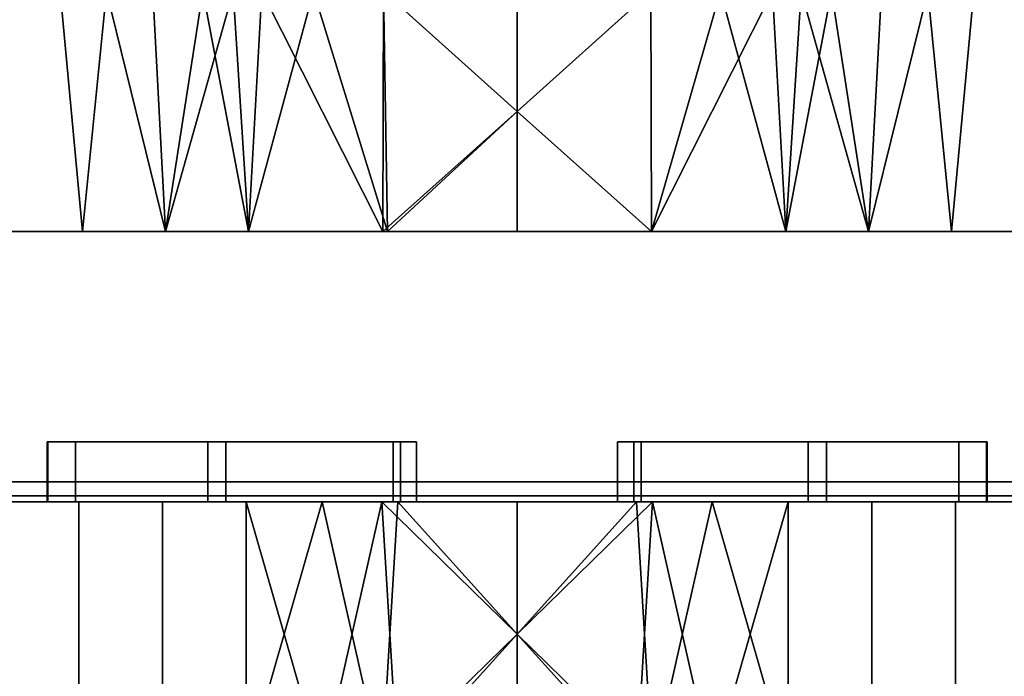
# Model space of a CAD drawing. Header units: millimetres. Extents: x -198 to 198, y -55 to 179.
# Tile 4 of 9: x -25 to 24, y -22 to 11. Entities that reach past the tile are written whole.
import ezdxf

# ---------------------------------------------------------------- set-up
doc = ezdxf.new("R2010")
doc.units = ezdxf.units.MM
doc.layers.add('P-SANR-FIXT', color=6, linetype='Continuous', lineweight=30)

msp = doc.modelspace()

# ---------------------------------------------------------------- meshes
at = {"layer": 'P-SANR-FIXT'}
mesh = msp.add_polyface(dxfattribs=at)
corners = [(0, 0, 22.8), (0, 3, 22.8), (0, 6, 22.8), (0, 9, 22.8), (0, 12, 22.8), (-6.665, 12, 21.804), (-12.748, 12, 18.903), (-15.681, 12, 16.552), (-18.187, 12, 13.75), (-22.8, 12), (-18.187, 12, -13.75), (-10.157, 12, -20.412), (0, 12, -22.8), (0, 9, -22.8), (0, 6, -22.8), (0, 3, -22.8), (0, 0, -22.8), (-13.402, 0, -18.446), (-21.684, 0, -7.046), (-21.684, 0, 7.046), (-13.402, 0, 18.446), (-6.465, 0, -20.699), (-6.668, 12, -21.233), (-6.701, 0, 20.623), (-17.543, 0, 12.746), (-20.494, 12, -6.875), (-14.172, 12, -17.081), (-17.543, 0, -12.746), (-21.684, 0), (-20.494, 12, 6.875)]
mesh.append_faces([[corners[k] for k in face] for face in [(26, 27, 10), (6, 23, 5), (23, 6, 20), (18, 25, 27), (27, 26, 17), (24, 29, 19), (29, 24, 8), (20, 7, 24)]], dxfattribs={"vtx0": -1, "vtx1": -1})
mesh.append_faces([[corners[k] for k in face] for face in [(2, 5, 23), (22, 14, 21)]], dxfattribs={"vtx0": -1, "vtx1": -1, "vtx2": -1})
mesh.append_faces([[corners[k] for k in face] for face in [(20, 6, 7)]], dxfattribs={"vtx0": -1, "vtx2": -1})
mesh.append_faces([[corners[k] for k in face] for face in [(9, 18, 28, 19)]], dxfattribs={"vtx0": -1, "vtx3": -1})
mesh.append_faces([[corners[k] for k in face] for face in [(1, 2, 23, 0), (13, 14, 22, 12)]], dxfattribs={"vtx1": -1})
mesh.append_faces([[corners[k] for k in face] for face in [(11, 22, 21), (7, 8, 24), (9, 25, 18), (26, 11, 17), (25, 10, 27), (21, 17, 11), (29, 9, 19)]], dxfattribs={"vtx1": -1, "vtx2": -1})
mesh.append_faces([[corners[k] for k in face] for face in [(3, 4, 5, 2), (15, 16, 21, 14)]], dxfattribs={"vtx2": -1})
mesh = msp.add_polyface(dxfattribs=at)
corners = [(0, 12, 22.8), (0, 9, 22.8), (0, 6, 22.8), (0, 3, 22.8), (0, 0, 22.8), (13.402, 0, 18.446), (21.684, 0, 7.046), (21.684, 0, -7.046), (13.402, 0, -18.446), (0, 0, -22.8), (0, 3, -22.8), (0, 6, -22.8), (0, 9, -22.8), (0, 12, -22.8), (10.157, 12, -20.412), (18.187, 12, -13.75), (22.8, 12), (18.187, 12, 13.75), (15.681, 12, 16.552), (12.748, 12, 18.903), (6.665, 12, 21.804), (6.668, 12, -21.233), (6.701, 0, -20.623), (14.172, 12, -17.081), (20.494, 12, -6.875), (17.543, 0, -12.746), (21.684, 0), (17.543, 0, 12.746), (6.701, 0, 20.623), (20.494, 12, 6.875)]
mesh.append_faces([[corners[k] for k in face] for face in [(21, 11, 12, 13)]], dxfattribs={"vtx0": -1})
mesh.append_faces([[corners[k] for k in face] for face in [(24, 25, 15), (8, 23, 25), (17, 27, 29), (18, 27, 17), (20, 28, 19), (14, 22, 21), (25, 24, 7)]], dxfattribs={"vtx0": -1, "vtx1": -1})
mesh.append_faces([[corners[k] for k in face] for face in [(28, 20, 2), (21, 22, 11)]], dxfattribs={"vtx0": -1, "vtx1": -1, "vtx2": -1})
mesh.append_faces([[corners[k] for k in face] for face in [(8, 14, 23), (14, 8, 22), (7, 24, 16), (18, 5, 27), (6, 16, 29)]], dxfattribs={"vtx0": -1, "vtx2": -1})
mesh.append_faces([[corners[k] for k in face] for face in [(26, 7, 16, 6), (23, 15, 25), (18, 19, 5), (28, 5, 19), (27, 6, 29)]], dxfattribs={"vtx1": -1, "vtx2": -1})
mesh.append_faces([[corners[k] for k in face] for face in [(3, 4, 28, 2)]], dxfattribs={"vtx2": -1})
mesh.append_faces([[corners[k] for k in face] for face in [(22, 9, 10, 11), (20, 0, 1, 2)]], dxfattribs={"vtx3": -1})
mesh = msp.add_polyface(dxfattribs=at)
corners = [(75.5, 0, -65.5), (72.571, 0, -72.571), (65.5, 0, -75.5), (-65.5, 0, -75.5), (-72.571, 0, -72.571), (-75.5, 0, -65.5), (-75.5, 0, 65.5), (-72.571, 0, 72.571), (-65.5, 0, 75.5), (65.5, 0, 75.5), (72.571, 0, 72.571), (75.5, 0, 65.5)]
mesh.append_faces([[corners[k] for k in face] for face in [(6, 9, 3)]], dxfattribs={"vtx0": -1, "vtx1": -1, "vtx2": -1})
mesh.append_faces([[corners[k] for k in face] for face in [(3, 11, 0)]], dxfattribs={"vtx0": -1, "vtx2": -1})
mesh.append_faces([[corners[k] for k in face] for face in [(9, 10, 11, 3)]], dxfattribs={"vtx2": -1, "vtx3": -1})
mesh.append_faces([[corners[k] for k in face] for face in [(6, 7, 8, 9), (0, 1, 2, 3), (3, 4, 5, 6)]], dxfattribs={"vtx3": -1})
mesh = msp.add_polyface(dxfattribs=at)
corners = [(-65.5, -12.5, -75.5), (-65.5, 0, -75.5), (65.5, 0, -75.5), (65.5, -12.5, -75.5)]
mesh.append_faces([[corners[k] for k in face] for face in [(0, 1, 2, 3)]])
mesh = msp.add_polyface(dxfattribs=at)
corners = [(65.5, -12.5, 75.5), (65.5, 0, 75.5), (-65.5, 0, 75.5), (-65.5, -12.5, 75.5)]
mesh.append_faces([[corners[k] for k in face] for face in [(0, 1, 2, 3)]])
mesh = msp.add_polyface(dxfattribs=at)
corners = [(0, 0, 22.8), (-13.402, 0, 18.446), (-21.684, 0, 7.046), (-21.684, 0, -7.046), (-13.402, 0, -18.446), (0, 0, -22.8), (13.402, 0, -18.446), (21.684, 0, -7.046), (21.684, 0, 7.046), (13.402, 0, 18.446)]
mesh.append_faces([[corners[k] for k in face] for face in [(0, 3, 4, 5)]], dxfattribs={"vtx0": -1, "vtx3": -1})
mesh.append_faces([[corners[k] for k in face] for face in [(8, 9, 0, 7)]], dxfattribs={"vtx2": -1})
mesh.append_faces([[corners[k] for k in face] for face in [(5, 6, 7, 0)]], dxfattribs={"vtx2": -1, "vtx3": -1})
mesh.append_faces([[corners[k] for k in face] for face in [(0, 1, 2, 3)]], dxfattribs={"vtx3": -1})
mesh = msp.add_polyface(dxfattribs=at)
corners = [(-22.044, -10.5, 23.197), (-23.457, -10.5, 23.233), (-23.421, -10.5, 24.646), (-23.421, -13.5, 24.646), (-23.457, -13.5, 23.233), (-22.044, -13.5, 23.197)]
mesh.append_faces([[corners[k] for k in face] for face in [(5, 0, 1, 4), (2, 3, 4, 1)]], dxfattribs={"vtx2": -1})
mesh = msp.add_polyface(dxfattribs=at)
corners = [(-5.818, -10.5, 31.467), (-5.017, -10.5, 32.632), (-6.182, -10.5, 33.433), (-15.44, -10.5, 30.292), (-23.421, -10.5, 24.646), (-23.457, -10.5, 23.233), (-22.044, -10.5, 23.197), (-14.532, -10.5, 28.51)]
mesh.append_faces([[corners[k] for k in face] for face in [(0, 3, 7)]], dxfattribs={"vtx0": -1, "vtx1": -1})
mesh.append_faces([[corners[k] for k in face] for face in [(2, 3, 0, 1)]], dxfattribs={"vtx1": -1})
mesh.append_faces([[corners[k] for k in face] for face in [(6, 7, 3)]], dxfattribs={"vtx1": -1, "vtx2": -1})
mesh.append_faces([[corners[k] for k in face] for face in [(4, 5, 6, 3)]], dxfattribs={"vtx2": -1})
mesh = msp.add_polyface(dxfattribs=at)
corners = [(-6.182, -10.5, 33.433), (-5.017, -10.5, 32.632), (-5.818, -10.5, 31.467), (-14.532, -10.5, 28.51), (-22.044, -10.5, 23.197), (-23.457, -10.5, 23.233), (-23.421, -10.5, 24.646), (-15.44, -10.5, 30.292)]
mesh.append_faces([[corners[k] for k in face] for face in [(2, 7, 0, 1)]], dxfattribs={"vtx0": -1})
mesh.append_faces([[corners[k] for k in face] for face in [(3, 7, 2)]], dxfattribs={"vtx0": -1, "vtx1": -1})
mesh.append_faces([[corners[k] for k in face] for face in [(7, 3, 4)]], dxfattribs={"vtx0": -1, "vtx2": -1})
mesh.append_faces([[corners[k] for k in face] for face in [(4, 5, 6, 7)]], dxfattribs={"vtx3": -1})
mesh = msp.add_polyface(dxfattribs=at)
corners = [(-23.421, -10.5, 24.646), (-23.457, -10.5, 23.233), (-22.044, -10.5, 23.197), (-22.044, -13.5, 23.197), (-23.457, -13.5, 23.233), (-23.421, -13.5, 24.646)]
mesh.append_faces([[corners[k] for k in face] for face in [(1, 2, 3, 4), (4, 5, 0, 1)]], dxfattribs={"vtx3": -1})
mesh = msp.add_polyface(dxfattribs=at)
corners = [(-6.182, -10.5, 33.433), (-6.182, -13.5, 33.433), (-15.44, -13.5, 30.292), (-23.421, -13.5, 24.646), (-23.421, -10.5, 24.646), (-15.44, -10.5, 30.292)]
mesh.append_faces([[corners[k] for k in face] for face in [(2, 3, 4, 5), (5, 0, 1, 2)]], dxfattribs={"vtx3": -1})
mesh = msp.add_polyface(dxfattribs=at)
corners = [(-6.182, -13.5, 33.433), (-6.182, -10.5, 33.433), (-15.44, -10.5, 30.292), (-23.421, -10.5, 24.646), (-23.421, -13.5, 24.646), (-15.44, -13.5, 30.292)]
mesh.append_faces([[corners[k] for k in face] for face in [(3, 4, 5, 2), (0, 1, 2, 5)]], dxfattribs={"vtx2": -1})
mesh = msp.add_polyface(dxfattribs=at)
corners = [(-5.818, -13.5, 31.467), (-5.818, -10.5, 31.467), (-14.532, -10.5, 28.51), (-22.044, -10.5, 23.197), (-22.044, -13.5, 23.197), (-14.532, -13.5, 28.51)]
mesh.append_faces([[corners[k] for k in face] for face in [(2, 3, 4, 5), (5, 0, 1, 2)]], dxfattribs={"vtx3": -1})
mesh = msp.add_polyface(dxfattribs=at)
corners = [(-5.818, -10.5, 31.467), (-5.818, -13.5, 31.467), (-14.532, -13.5, 28.51), (-22.044, -13.5, 23.197), (-22.044, -10.5, 23.197), (-14.532, -10.5, 28.51)]
mesh.append_faces([[corners[k] for k in face] for face in [(3, 4, 5, 2), (0, 1, 2, 5)]], dxfattribs={"vtx2": -1})
mesh = msp.add_polyface(dxfattribs=at)
corners = [(-6.182, -10.5, 33.433), (-5.017, -10.5, 32.632), (-5.818, -10.5, 31.467), (-5.818, -13.5, 31.467), (-5.017, -13.5, 32.632), (-6.182, -13.5, 33.433)]
mesh.append_faces([[corners[k] for k in face] for face in [(4, 5, 0, 1), (1, 2, 3, 4)]], dxfattribs={"vtx3": -1})
mesh = msp.add_polyface(dxfattribs=at)
corners = [(-5.818, -10.5, 31.467), (-5.017, -10.5, 32.632), (-6.182, -10.5, 33.433), (-6.182, -13.5, 33.433), (-5.017, -13.5, 32.632), (-5.818, -13.5, 31.467)]
mesh.append_faces([[corners[k] for k in face] for face in [(2, 3, 4, 1), (5, 0, 1, 4)]], dxfattribs={"vtx2": -1})
mesh = msp.add_polyface(dxfattribs=at)
corners = [(22.044, -10.5, 23.197), (23.457, -10.5, 23.233), (23.421, -10.5, 24.646), (15.44, -10.5, 30.292), (6.182, -10.5, 33.433), (5.017, -10.5, 32.632), (5.818, -10.5, 31.467), (14.532, -10.5, 28.51)]
mesh.append_faces([[corners[k] for k in face] for face in [(6, 3, 4, 5)]], dxfattribs={"vtx0": -1})
mesh.append_faces([[corners[k] for k in face] for face in [(0, 3, 7)]], dxfattribs={"vtx0": -1, "vtx1": -1})
mesh.append_faces([[corners[k] for k in face] for face in [(6, 7, 3)]], dxfattribs={"vtx1": -1, "vtx2": -1})
mesh.append_faces([[corners[k] for k in face] for face in [(0, 1, 2, 3)]], dxfattribs={"vtx3": -1})
mesh = msp.add_polyface(dxfattribs=at)
corners = [(5.818, -10.5, 31.467), (5.017, -10.5, 32.632), (6.182, -10.5, 33.433), (6.182, -13.5, 33.433), (5.017, -13.5, 32.632), (5.818, -13.5, 31.467)]
mesh.append_faces([[corners[k] for k in face] for face in [(5, 0, 1, 4), (2, 3, 4, 1)]], dxfattribs={"vtx2": -1})
mesh = msp.add_polyface(dxfattribs=at)
corners = [(23.421, -10.5, 24.646), (23.457, -10.5, 23.233), (22.044, -10.5, 23.197), (14.532, -10.5, 28.51), (5.818, -10.5, 31.467), (5.017, -10.5, 32.632), (6.182, -10.5, 33.433), (15.44, -10.5, 30.292)]
mesh.append_faces([[corners[k] for k in face] for face in [(3, 7, 2)]], dxfattribs={"vtx0": -1, "vtx1": -1})
mesh.append_faces([[corners[k] for k in face] for face in [(7, 3, 4)]], dxfattribs={"vtx0": -1, "vtx2": -1})
mesh.append_faces([[corners[k] for k in face] for face in [(6, 7, 4, 5)]], dxfattribs={"vtx1": -1})
mesh.append_faces([[corners[k] for k in face] for face in [(0, 1, 2, 7)]], dxfattribs={"vtx2": -1})
mesh = msp.add_polyface(dxfattribs=at)
corners = [(6.182, -10.5, 33.433), (5.017, -10.5, 32.632), (5.818, -10.5, 31.467), (5.818, -13.5, 31.467), (5.017, -13.5, 32.632), (6.182, -13.5, 33.433)]
mesh.append_faces([[corners[k] for k in face] for face in [(1, 2, 3, 4), (4, 5, 0, 1)]], dxfattribs={"vtx3": -1})
mesh = msp.add_polyface(dxfattribs=at)
corners = [(22.044, -13.5, 23.197), (22.044, -10.5, 23.197), (14.532, -10.5, 28.51), (5.818, -10.5, 31.467), (5.818, -13.5, 31.467), (14.532, -13.5, 28.51)]
mesh.append_faces([[corners[k] for k in face] for face in [(2, 3, 4, 5), (5, 0, 1, 2)]], dxfattribs={"vtx3": -1})
mesh = msp.add_polyface(dxfattribs=at)
corners = [(22.044, -10.5, 23.197), (22.044, -13.5, 23.197), (14.532, -13.5, 28.51), (5.818, -13.5, 31.467), (5.818, -10.5, 31.467), (14.532, -10.5, 28.51)]
mesh.append_faces([[corners[k] for k in face] for face in [(3, 4, 5, 2), (0, 1, 2, 5)]], dxfattribs={"vtx2": -1})
mesh = msp.add_polyface(dxfattribs=at)
corners = [(23.421, -10.5, 24.646), (23.421, -13.5, 24.646), (15.44, -13.5, 30.292), (6.182, -13.5, 33.433), (6.182, -10.5, 33.433), (15.44, -10.5, 30.292)]
mesh.append_faces([[corners[k] for k in face] for face in [(2, 3, 4, 5), (5, 0, 1, 2)]], dxfattribs={"vtx3": -1})
mesh = msp.add_polyface(dxfattribs=at)
corners = [(23.421, -13.5, 24.646), (23.421, -10.5, 24.646), (15.44, -10.5, 30.292), (6.182, -10.5, 33.433), (6.182, -13.5, 33.433), (15.44, -13.5, 30.292)]
mesh.append_faces([[corners[k] for k in face] for face in [(3, 4, 5, 2), (0, 1, 2, 5)]], dxfattribs={"vtx2": -1})
mesh = msp.add_polyface(dxfattribs=at)
corners = [(23.421, -10.5, 24.646), (23.457, -10.5, 23.233), (22.044, -10.5, 23.197), (22.044, -13.5, 23.197), (23.457, -13.5, 23.233), (23.421, -13.5, 24.646)]
mesh.append_faces([[corners[k] for k in face] for face in [(4, 5, 0, 1), (1, 2, 3, 4)]], dxfattribs={"vtx3": -1})
mesh = msp.add_polyface(dxfattribs=at)
corners = [(22.044, -10.5, 23.197), (23.457, -10.5, 23.233), (23.421, -10.5, 24.646), (23.421, -13.5, 24.646), (23.457, -13.5, 23.233), (22.044, -13.5, 23.197)]
mesh.append_faces([[corners[k] for k in face] for face in [(2, 3, 4, 1), (5, 0, 1, 4)]], dxfattribs={"vtx2": -1})
mesh = msp.add_polyface(dxfattribs=at)
corners = [(65.5, -13.5, 74.5), (65.5, -13.207, 75.207), (65.5, -12.5, 75.5), (-65.5, -12.5, 75.5), (-65.5, -13.207, 75.207), (-65.5, -13.5, 74.5)]
mesh.append_faces([[corners[k] for k in face] for face in [(1, 4, 5, 0)]], dxfattribs={"vtx0": -1})
mesh.append_faces([[corners[k] for k in face] for face in [(1, 2, 3, 4)]], dxfattribs={"vtx3": -1})
mesh = msp.add_polyface(dxfattribs=at)
corners = [(-65.5, -13.5, -74.5), (-65.5, -13.207, -75.207), (-65.5, -12.5, -75.5), (65.5, -12.5, -75.5), (65.5, -13.207, -75.207), (65.5, -13.5, -74.5)]
mesh.append_faces([[corners[k] for k in face] for face in [(4, 1, 2, 3)]], dxfattribs={"vtx0": -1})
mesh.append_faces([[corners[k] for k in face] for face in [(4, 5, 0, 1)]], dxfattribs={"vtx3": -1})
mesh = msp.add_polyface(dxfattribs=at)
corners = [(-65.5, -13.5, 74.5), (-71.864, -13.5, 71.864), (-74.5, -13.5, 65.5), (-74.5, -13.5, -65.5), (-71.864, -13.5, -71.864), (-65.5, -13.5, -74.5), (65.5, -13.5, -74.5), (71.864, -13.5, -71.864), (74.5, -13.5, -65.5), (74.5, -13.5, 65.5), (71.864, -13.5, 71.864), (65.5, -13.5, 74.5), (6.182, -13.5, 33.433), (15.44, -13.5, 30.292), (23.421, -13.5, 24.646), (23.457, -13.5, 23.233), (22.044, -13.5, 23.197), (14.532, -13.5, 28.51), (5.818, -13.5, 31.467), (5.017, -13.5, 32.632), (-6.182, -13.5, 33.433), (-5.017, -13.5, 32.632), (-5.818, -13.5, 31.467), (-14.532, -13.5, 28.51), (-22.044, -13.5, 23.197), (-23.457, -13.5, 23.233), (-23.421, -13.5, 24.646), (-15.44, -13.5, 30.292)]
mesh.append_faces([[corners[k] for k in face] for face in [(2, 26, 0, 1)]], dxfattribs={"vtx0": -1, "vtx1": -1})
mesh.append_faces([[corners[k] for k in face] for face in [(24, 5, 16)]], dxfattribs={"vtx0": -1, "vtx1": -1, "vtx2": -1})
mesh.append_faces([[corners[k] for k in face] for face in [(12, 11, 20, 21)]], dxfattribs={"vtx0": -1, "vtx1": -1, "vtx3": -1})
mesh.append_faces([[corners[k] for k in face] for face in [(9, 14, 15, 8), (16, 5, 6, 15), (0, 27, 20, 11), (0, 26, 27)]], dxfattribs={"vtx0": -1, "vtx2": -1})
mesh.append_faces([[corners[k] for k in face] for face in [(11, 13, 14, 9)]], dxfattribs={"vtx0": -1, "vtx2": -1, "vtx3": -1})
mesh.append_faces([[corners[k] for k in face] for face in [(16, 22, 23, 24)]], dxfattribs={"vtx0": -1, "vtx3": -1})
mesh.append_faces([[corners[k] for k in face] for face in [(24, 25, 5), (18, 19, 22), (12, 13, 11)]], dxfattribs={"vtx1": -1, "vtx2": -1})
mesh.append_faces([[corners[k] for k in face] for face in [(2, 3, 25, 26), (19, 12, 21, 22)]], dxfattribs={"vtx1": -1, "vtx3": -1})
mesh.append_faces([[corners[k] for k in face] for face in [(9, 10, 11)]], dxfattribs={"vtx2": -1})
mesh.append_faces([[corners[k] for k in face] for face in [(6, 7, 8, 15), (3, 4, 5, 25), (16, 17, 18, 22)]], dxfattribs={"vtx2": -1, "vtx3": -1})
mesh = msp.add_polyface(dxfattribs=at)
corners = [(-5.818, -13.5, 31.467), (-5.017, -13.5, 32.632), (-6.182, -13.5, 33.433), (-15.44, -13.5, 30.292), (-23.421, -13.5, 24.646), (-23.457, -13.5, 23.233), (-22.044, -13.5, 23.197), (-14.532, -13.5, 28.51)]
mesh.append_faces([[corners[k] for k in face] for face in [(6, 3, 4, 5)]], dxfattribs={"vtx0": -1})
mesh.append_faces([[corners[k] for k in face] for face in [(0, 3, 7)]], dxfattribs={"vtx0": -1, "vtx1": -1})
mesh.append_faces([[corners[k] for k in face] for face in [(6, 7, 3)]], dxfattribs={"vtx1": -1, "vtx2": -1})
mesh.append_faces([[corners[k] for k in face] for face in [(0, 1, 2, 3)]], dxfattribs={"vtx3": -1})
mesh = msp.add_polyface(dxfattribs=at)
corners = [(0, -13.5, -23), (-13.519, -13.5, -18.607), (-21.874, -13.5, -7.107), (-21.874, -13.5, 7.107), (-13.519, -13.5, 18.607), (0, -13.5, 23), (13.519, -13.5, 18.607), (21.874, -13.5, 7.107), (21.874, -13.5, -7.107), (13.519, -13.5, -18.607)]
mesh.append_faces([[corners[k] for k in face] for face in [(1, 9, 0)]], dxfattribs={"vtx0": -1})
mesh.append_faces([[corners[k] for k in face] for face in [(2, 5, 1)]], dxfattribs={"vtx0": -1, "vtx1": -1})
mesh.append_faces([[corners[k] for k in face] for face in [(5, 8, 9, 1)]], dxfattribs={"vtx0": -1, "vtx2": -1, "vtx3": -1})
mesh.append_faces([[corners[k] for k in face] for face in [(6, 7, 8, 5)]], dxfattribs={"vtx2": -1})
mesh.append_faces([[corners[k] for k in face] for face in [(2, 3, 4, 5)]], dxfattribs={"vtx3": -1})
mesh = msp.add_polyface(dxfattribs=at)
corners = [(0, -26.707, 23), (0, -23.406, 23), (0, -20.104, 23), (0, -16.802, 23), (0, -13.5, 23), (-13.519, -13.5, 18.607), (-21.874, -13.5, 7.107), (-21.874, -13.5, -7.107), (-13.519, -13.5, -18.607), (0, -13.5, -23), (0, -16.802, -23), (0, -20.104, -23), (0, -23.406, -23), (0, -26.707, -23), (-13.519, -26.707, -18.607), (-21.874, -26.707, -7.107), (-21.874, -26.707, 7.107), (-13.519, -26.707, 18.607), (-5.952, -13.5, 21.066), (-6.76, -26.707, 20.804), (-5.952, -26.707, -21.066), (-6.76, -13.5, -20.804), (-17.697, -26.707, 12.857), (-17.697, -13.5, 12.857), (-21.874, -26.707), (-21.874, -13.5), (-17.697, -26.707, -12.857), (-17.697, -13.5, -12.857), (-9.735, -13.5, 19.837), (-9.735, -26.707, -19.837)]
mesh.append_faces([[corners[k] for k in face] for face in [(20, 11, 12, 13), (18, 2, 3, 4)]], dxfattribs={"vtx0": -1})
mesh.append_faces([[corners[k] for k in face] for face in [(2, 18, 19), (11, 20, 21)]], dxfattribs={"vtx0": -1, "vtx1": -1, "vtx2": -1})
mesh.append_faces([[corners[k] for k in face] for face in [(28, 17, 19), (21, 20, 29), (29, 8, 21), (19, 18, 28)]], dxfattribs={"vtx0": -1, "vtx2": -1})
mesh.append_faces([[corners[k] for k in face] for face in [(1, 2, 19, 0)]], dxfattribs={"vtx1": -1})
mesh.append_faces([[corners[k] for k in face] for face in [(28, 5, 17), (29, 14, 8)]], dxfattribs={"vtx1": -1, "vtx2": -1})
mesh.append_faces([[corners[k] for k in face] for face in [(23, 6, 16, 22), (5, 23, 22, 17), (25, 7, 15, 24), (27, 8, 14, 26), (26, 15, 7, 27), (24, 16, 6, 25)]], dxfattribs={"vtx1": -1, "vtx3": -1})
mesh.append_faces([[corners[k] for k in face] for face in [(21, 9, 10, 11)]], dxfattribs={"vtx3": -1})
mesh = msp.add_polyface(dxfattribs=at)
corners = [(0, -13.5, 23), (0, -16.802, 23), (0, -20.104, 23), (0, -23.406, 23), (0, -26.707, 23), (13.519, -26.707, 18.607), (21.874, -26.707, 7.107), (21.874, -26.707, -7.107), (13.519, -26.707, -18.607), (0, -26.707, -23), (0, -23.406, -23), (0, -20.104, -23), (0, -16.802, -23), (0, -13.5, -23), (13.519, -13.5, -18.607), (21.874, -13.5, -7.107), (21.874, -13.5, 7.107), (13.519, -13.5, 18.607), (5.952, -13.5, -21.066), (6.76, -26.707, -20.804), (5.952, -26.707, 21.066), (6.76, -13.5, 20.804), (17.697, -26.707, -12.857), (17.697, -13.5, -12.857), (21.874, -26.707), (21.874, -13.5), (17.697, -26.707, 12.857), (17.697, -13.5, 12.857), (9.735, -13.5, -19.837), (9.735, -26.707, 19.837)]
mesh.append_faces([[corners[k] for k in face] for face in [(18, 11, 12, 13)]], dxfattribs={"vtx0": -1})
mesh.append_faces([[corners[k] for k in face] for face in [(21, 29, 17)]], dxfattribs={"vtx0": -1, "vtx1": -1})
mesh.append_faces([[corners[k] for k in face] for face in [(19, 11, 18), (2, 20, 21)]], dxfattribs={"vtx0": -1, "vtx1": -1, "vtx2": -1})
mesh.append_faces([[corners[k] for k in face] for face in [(28, 8, 19), (15, 7, 22, 23), (8, 14, 23, 22), (16, 6, 24), (17, 5, 26, 27), (21, 20, 29), (27, 26, 6, 16), (19, 18, 28)]], dxfattribs={"vtx0": -1, "vtx2": -1})
mesh.append_faces([[corners[k] for k in face] for face in [(28, 14, 8), (29, 5, 17), (15, 25, 7)]], dxfattribs={"vtx1": -1, "vtx2": -1})
mesh.append_faces([[corners[k] for k in face] for face in [(24, 7, 25, 16)]], dxfattribs={"vtx1": -1, "vtx3": -1})
mesh.append_faces([[corners[k] for k in face] for face in [(3, 4, 20, 2)]], dxfattribs={"vtx2": -1})
mesh.append_faces([[corners[k] for k in face] for face in [(19, 9, 10, 11), (21, 0, 1, 2)]], dxfattribs={"vtx3": -1})
mesh = msp.add_polyface(dxfattribs=at)
corners = [(22.044, -13.5, 23.197), (23.457, -13.5, 23.233), (23.421, -13.5, 24.646), (15.44, -13.5, 30.292), (6.182, -13.5, 33.433), (5.017, -13.5, 32.632), (5.818, -13.5, 31.467), (14.532, -13.5, 28.51)]
mesh.append_faces([[corners[k] for k in face] for face in [(6, 3, 4, 5)]], dxfattribs={"vtx0": -1})
mesh.append_faces([[corners[k] for k in face] for face in [(3, 7, 0), (3, 6, 7)]], dxfattribs={"vtx0": -1, "vtx2": -1})
mesh.append_faces([[corners[k] for k in face] for face in [(0, 1, 2, 3)]], dxfattribs={"vtx3": -1})

doc.saveas('drawing.dxf')
